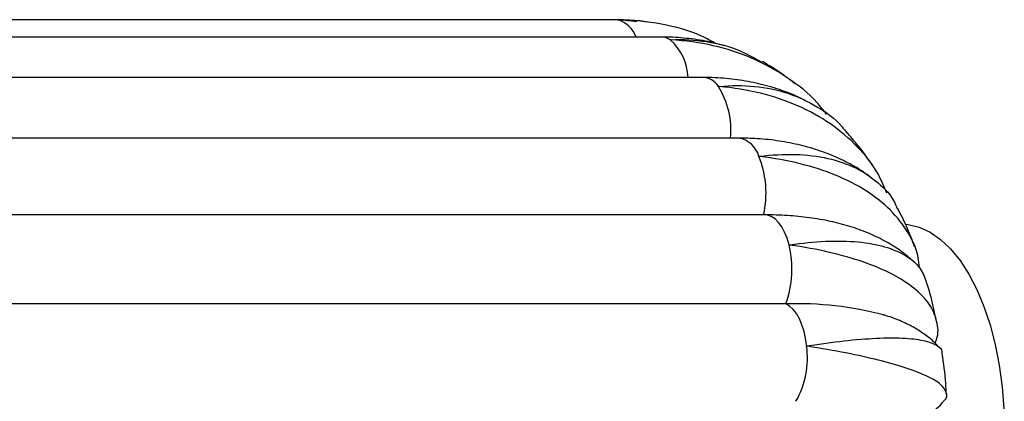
# Paper-space layout '_Inferior' of a CAD drawing. Header units: millimetres. Extents: x -353 to 353, y -312 to 312.
# Tile 9 of 9: x 209 to 353, y 4 to 60. Entities that reach past the tile are written whole.
import ezdxf

# ---------------------------------------------------------------- set-up
doc = ezdxf.new("R2010")
doc.units = ezdxf.units.MM

psp = doc.layouts.new('_Inferior')

# ---------------------------------------------------------------- linework, layer by layer
at = {"color": 7, "linetype": 'Continuous', "lineweight": 25}
for p, q in [((295.94, 59.91), (105.42, 59.91)), ((297.63, 59.84), (295.94, 59.91)), ((302.61, 57.37), (112.09, 57.37)), ((308.72, 51.46), (118.2, 51.46)), ((322.16, 50.53), (321.12, 51.31)), ((313.86, 42.59), (123.34, 42.59)), ((317.68, 31.37), (127.15, 31.37)), ((320.79, 18.35), (130.27, 18.35))]:
    psp.add_line(p, q, dxfattribs=at)
at = {"color": 8, "linetype": 'Continuous', "lineweight": 25}
psp.add_line((296.18, 59.9), (295.94, 59.91), dxfattribs=at)
at = {"color": 8, "linetype": 'Continuous', "lineweight": 25, "flags": 128}
psp.add_lwpolyline([(321.25, 26.96), (320.96, 27.94), (320.6, 28.83), (320.18, 29.61), (319.71, 30.26), (319.2, 30.76), (318.65, 31.12), (318.09, 31.32), (317.68, 31.37)], dxfattribs=at)
at = {"color": 7, "linetype": 'Continuous', "lineweight": 25, "flags": 128}
for points in [[(338.25, 29.98), (338.68, 29.94), (340.29, 29.57), (341.88, 28.84), (343.41, 27.78), (344.88, 26.39), (346.27, 24.7), (347.55, 22.71)], [(347.55, 22.71), (348.72, 20.46), (349.76, 17.97), (350.66, 15.26), (351.41, 12.38), (352, 9.35), (352.42, 6.22), (352.67, 3.01), (352.75, -0.24), (352.65, -3.48), (352.37, -6.68), (351.93, -9.8), (351.31, -12.81), (350.54, -15.67), (349.62, -18.34), (348.56, -20.8), (347.37, -23.02), (346.07, -24.96), (344.67, -26.62), (343.19, -27.96), (341.65, -28.97), (340.06, -29.64), (338.44, -29.97), (337.75, -30)], [(323.83, 12.17), (323.67, 13.27), (323.44, 14.31), (323.13, 15.28), (322.76, 16.15), (322.33, 16.91), (321.86, 17.53), (321.34, 18.02), (320.79, 18.35)]]:
    psp.add_lwpolyline(points, dxfattribs=at)
at = {"color": 8, "linetype": 'Continuous', "lineweight": 25}
for centre, radius, start, end in [((295.07, 56.02), 4.03, 19.5159, 74.0957), ((302.59, 55.15), 2.22, 54.8929, 89.3969), ((298.82, 51.21), 7.66, 1.9166, 48.7418), ((308.57, 48.71), 2.75, 31.4428, 86.7888), ((300.64, 43.74), 12.11, 354.567, 31.9465), ((313.22, 38.88), 3.77, 15.9742, 80.2591)]:
    psp.add_arc(centre, radius, start, end, dxfattribs=at)
at = {"color": 7, "linetype": 'Continuous', "lineweight": 25}
for centre, radius, start, end in [((303.39, 34.55), 14.49, 347.265, 21.7202), ((306.98, 23.4), 14.7, 339.9025, 14.011), ((322.28, -32.22), 50.59, 75.3178, 91.6855), ((311.16, 10.42), 12.78, 330.3207, 7.8729)]:
    psp.add_arc(centre, radius, start, end, dxfattribs=at)
for points, knots in [([(310.62, 56.4), (309.89, 56.79), (307.38, 58.15), (302.54, 59.4), (298.37, 59.88), (296.22, 59.9), (296.18, 59.9)], [0, 0, 0, 0, 0.165548, 0.572718, 0.991712, 1, 1, 1, 1]), ([(296.18, 59.9), (296.21, 59.9), (297.12, 59.91), (298.03, 59.77), (298.91, 59.64)], [0, 0, 0, 0, 0.0389527, 1, 1, 1, 1]), ([(300.52, 59.55), (300.03, 59.64), (299.5, 59.74), (298.95, 59.77), (298.92, 59.77)], [0, 0, 0, 0, 0.92982, 1, 1, 1, 1]), ([(311.7, 56.11), (311.08, 56.29), (309.4, 56.76), (306.65, 57.18), (304.23, 57.36), (302.9, 57.37), (302.61, 57.37)], [0, 0, 0, 0, 0.212234, 0.56813, 0.907099, 1, 1, 1, 1]), ([(303.87, 56.97), (303.9, 56.97), (305.69, 57.07), (309.23, 56.85), (313.75, 55.73), (316.28, 54.26), (317.29, 53.68)], [0, 0, 0, 0, 0.007455, 0.373707, 0.750587, 1, 1, 1, 1]), ([(326.74, 46.06), (326.29, 46.64), (324.69, 48.73), (321.02, 51.57), (315.93, 54.43), (310.17, 56.29), (306.06, 56.86), (303.91, 56.96), (303.87, 56.97)], [0, 0, 0, 0, 0.086645, 0.31059, 0.541058, 0.764998, 0.995442, 1, 1, 1, 1]), ([(320.92, 51.46), (320.73, 51.6), (319.6, 52.46), (318.37, 53.18), (317.35, 53.78)], [0, 0, 0, 0, 0.172649, 1, 1, 1, 1]), ([(323.86, 47.96), (323.49, 48.15), (322.21, 48.84), (319.85, 49.72), (316.82, 50.6), (313.67, 51.17), (310.95, 51.43), (309.29, 51.45), (308.72, 51.46)], [0, 0, 0, 0, 0.08255, 0.283818, 0.486078, 0.689543, 0.894323, 1, 1, 1, 1]), ([(310.92, 50.15), (310.95, 50.15), (312.76, 50.32), (316.3, 50.32), (321.15, 49.33), (325.44, 47.28), (328.32, 45.23), (329.49, 43.62), (329.73, 43.3)], [0, 0, 0, 0, 0.004695, 0.235331, 0.472659, 0.703298, 0.940654, 1, 1, 1, 1]), ([(335.54, 34.54), (335.16, 35.46), (334.15, 37.95), (331.38, 41.39), (327.41, 44.81), (322.62, 47.45), (317.13, 49.3), (313.09, 49.96), (310.96, 50.15), (310.92, 50.15)], [0, 0, 0, 0, 0.105595, 0.285505, 0.460691, 0.640981, 0.816164, 0.996434, 1, 1, 1, 1]), ([(333.65, 38.28), (333.57, 38.41), (332.81, 39.62), (331.53, 41.33), (330.23, 42.82), (329.78, 43.35)], [0, 0, 0, 0, 0.069711, 0.674146, 1, 1, 1, 1]), ([(333.18, 36.9), (332.5, 37.38), (331.04, 38.39), (328.57, 39.65), (325.83, 40.75), (322.91, 41.6), (319.82, 42.2), (316.8, 42.54), (314.78, 42.58), (313.86, 42.59)], [0, 0, 0, 0, 0.127754, 0.272735, 0.419857, 0.56916, 0.720457, 0.873378, 1, 1, 1, 1]), ([(316.85, 39.91), (316.88, 39.92), (318.71, 40.15), (322.27, 40.34), (327, 39.76), (331.13, 38.36), (334.36, 36.15), (336.35, 34.08), (336.92, 32.6), (337.04, 32.3)], [0, 0, 0, 0, 0.003813, 0.191145, 0.383912, 0.571247, 0.764036, 0.950994, 1, 1, 1, 1]), ([(340.31, 23.64), (340.27, 24.14), (340.15, 25.95), (338.77, 28.83), (336.26, 32.13), (332.65, 34.97), (328.2, 37.25), (322.94, 38.95), (318.99, 39.66), (316.89, 39.91), (316.85, 39.91)], [0, 0, 0, 0, 0.059752, 0.213495, 0.3717, 0.525753, 0.684292, 0.838341, 0.996864, 1, 1, 1, 1]), ([(339.62, 26.68), (339.46, 27.13), (338.82, 28.88), (337.98, 30.76), (337.22, 32.15), (337.12, 32.34)], [0, 0, 0, 0, 0.231207, 0.89665, 1, 1, 1, 1]), ([(339.6, 24.4), (339.1, 24.86), (337.98, 25.86), (336.01, 27.15), (333.72, 28.36), (331.17, 29.38), (328.39, 30.2), (325.4, 30.81), (322.24, 31.2), (319.64, 31.35), (318.09, 31.36), (317.68, 31.37)], [0, 0, 0, 0, 0.094027, 0.206172, 0.32273, 0.443786, 0.568642, 0.695984, 0.82439, 0.952562, 1, 1, 1, 1]), ([(321.25, 26.96), (321.29, 26.97), (323.15, 27.25), (326.74, 27.6), (331.43, 27.51), (335.41, 26.79), (338.45, 25.47), (340.52, 23.76), (341.06, 22.29), (341.3, 21.62)], [0, 0, 0, 0, 0.003436, 0.172246, 0.345954, 0.514767, 0.688495, 0.856968, 1, 1, 1, 1]), ([(342.61, 12.61), (342.69, 12.78), (343.18, 13.87), (342.98, 15.8), (341.94, 18.34), (339.72, 20.65), (336.45, 22.74), (332.27, 24.51), (327.21, 25.95), (323.35, 26.66), (321.29, 26.95), (321.25, 26.96)], [0, 0, 0, 0, 0.026955, 0.167051, 0.303249, 0.4434, 0.579873, 0.72032, 0.85679, 0.997222, 1, 1, 1, 1]), ([(342.84, 15.76), (342.59, 16.95), (342.18, 18.94), (341.58, 20.87), (341.34, 21.63)], [0, 0, 0, 0, 0.602557, 1, 1, 1, 1]), ([(343.25, 11.9), (343.02, 12.16), (342.39, 12.88), (341.16, 13.86), (339.56, 14.91), (337.65, 15.83), (336.12, 16.44), (335.15, 16.69), (334.98, 16.74)], [0, 0, 0, 0, 0.099344, 0.281584, 0.479439, 0.699904, 0.948193, 1, 1, 1, 1]), ([(323.83, 12.17), (323.86, 12.17), (325.77, 12.48), (329.41, 12.99), (334.12, 13.37), (338.04, 13.39), (341.02, 13.05), (342.89, 12.34), (343.72, 11.69), (343.61, 11.2), (343.6, 11.15)], [0, 0, 0, 0, 0.003267, 0.16379, 0.32897, 0.489495, 0.654694, 0.814896, 0.979748, 1, 1, 1, 1]), ([(343.9, 4.16), (343.92, 4.18), (344.43, 4.57), (344.36, 5.38), (343.58, 6.58), (341.59, 7.77), (338.54, 8.96), (334.54, 10.1), (329.65, 11.18), (325.89, 11.84), (323.86, 12.16), (323.83, 12.17)], [0, 0, 0, 0, 0.007687, 0.150556, 0.289452, 0.432378, 0.571553, 0.714782, 0.853954, 0.997167, 1, 1, 1, 1]), ([(344.26, 5.16), (344.24, 5.5), (344.16, 7.31), (343.95, 9.32), (343.68, 10.96), (343.65, 11.16)], [0, 0, 0, 0, 0.169062, 0.89898, 1, 1, 1, 1]), ([(342.34, 2.64), (342.45, 2.72), (342.86, 3.01), (343.42, 3.52), (343.79, 4.02), (343.89, 4.16)], [0, 0, 0, 0, 0.204278, 0.768762, 1, 1, 1, 1])]:
    psp.add_open_spline(points, degree=3, knots=knots, dxfattribs=at)

doc.saveas('drawing.dxf')
